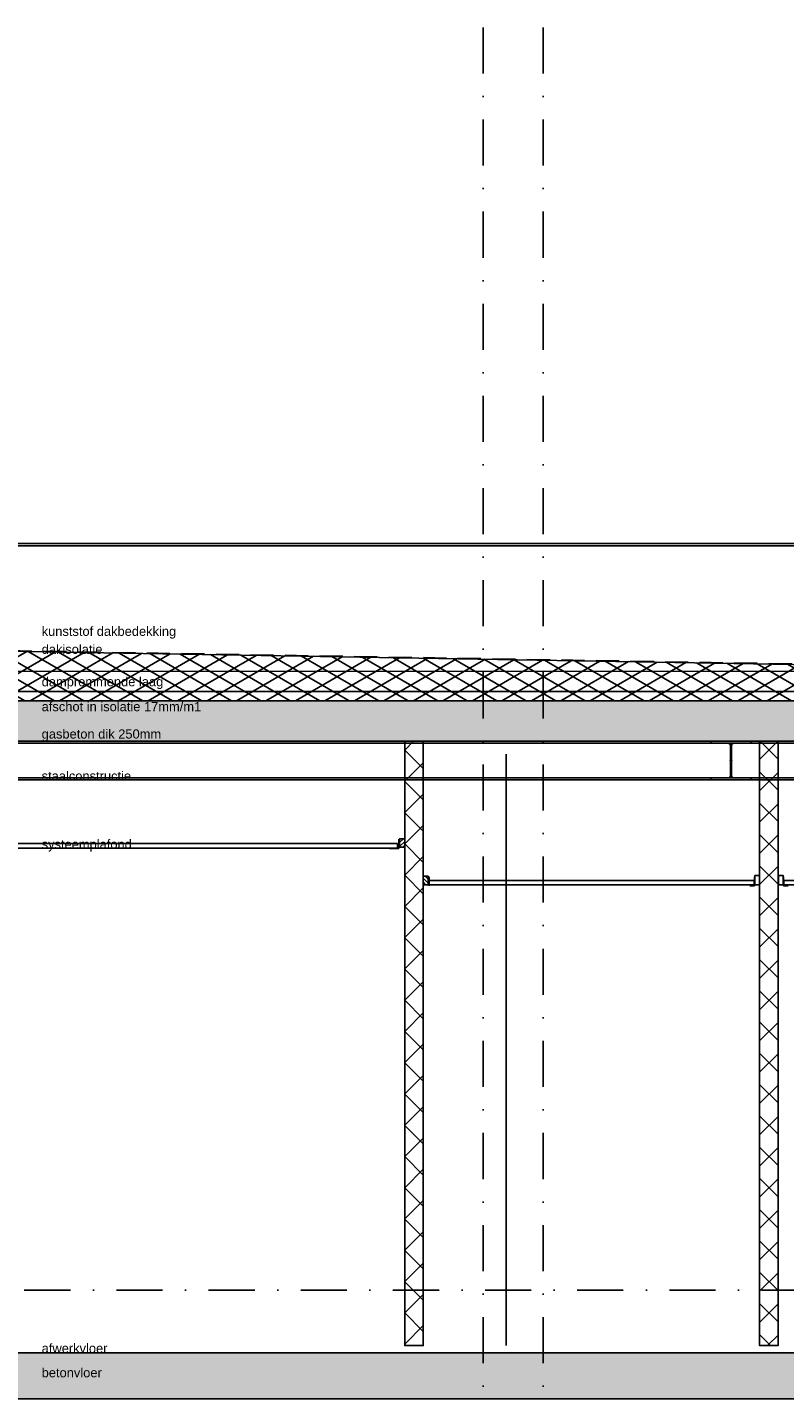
# Model space of a CAD drawing. Extents: x 0 to 317513, y 0 to 193913.
# Tile 14 of 69: x 161821 to 165930, y 102518 to 109951. Entities that reach past the tile are written whole.
import ezdxf

# ---------------------------------------------------------------- set-up
doc = ezdxf.new("R2010")
doc.units = 0
doc.header["$LTSCALE"] = 20
doc.header["$MEASUREMENT"] = 0
doc.header["$PDSIZE"] = -1
for name, pattern in [('DASHDOT', [25, 12.5, -6.25, 0, -6.25]), ('DD1', [2.66667, 1.66667, -0.5, 0, -0.5]), ('HIDDEN', [9.375, 6.25, -3.125])]:
    doc.linetypes.add(name, pattern=pattern)
for name, color, linetype in [('A--01A1_ACEER', 1, 'CONTINUOUS'), ('A--A21--_F-23-', 9, 'CONTINUOUS'), ('A--A22--_F123-', 9, 'CONTINUOUS'), ('A--A23--_F--3-', 9, 'CONTINUOUS'), ('A--A25--_F--3-', 9, 'CONTINUOUS'), ('A--L13D3_VLOEREN', 3, 'CONTINUOUS'), ('A--L21--', 3, 'CONTINUOUS'), ('A--L21--_F-23-', 4, 'CONTINUOUS'), ('A--L21D1_BUITENWAND', 1, 'CONTINUOUS'), ('A--L22--', 3, 'CONTINUOUS'), ('A--L22--_F--3-', 7, 'CONTINUOUS'), ('A--L22D3_BINNENWAND', 3, 'CONTINUOUS'), ('A--L23--', 7, 'CONTINUOUS'), ('A--L23--_F--3-', 7, 'CONTINUOUS'), ('A--L25--', 7, 'CONTINUOUS'), ('A--L25--_F-23-', 7, 'CONTINUOUS'), ('A--L27DC4_DAKEN', 4, 'HIDDEN'), ('A--L28--', 7, 'CONTINUOUS'), ('A--L28--_F--3-', 1, 'CONTINUOUS'), ('A--L28D1_KONSTRUKTIES', 1, 'CONTINUOUS'), ('A--L35-D2-_PLAFONDS', 2, 'CONTINUOUS'), ('A--L35-D4-_PLAFONDS', 4, 'CONTINUOUS'), ('A--T$1A-_F123_20', 1, 'CONTINUOUS'), ('STRAMIEN', 8, 'DD1'), ('X--LR---_CP', 7, 'CONTINUOUS')]:
    doc.layers.add(name, color=color, linetype=linetype)
doc.styles.add('EB2', font='ARIAL.TTF')

# ---------------------------------------------------------------- blocks, each defined once
blk = doc.blocks.new('*U625')
at = {"layer": 'A--L23--_F--3-', "color": 2, "linetype": 'Continuous'}
blk.add_lwpolyline([(0, 0), (0, -20), (-21777.7, -20), (-21777.7, 0)], dxfattribs=at)
blk = doc.blocks.new('Q020259-')
at = {"layer": 'A--A25--_F--3-'}
h = blk.add_hatch(dxfattribs=at)
h.set_pattern_fill('ALFALINE', color=256, scale=15, style=0, pattern_type=2)
h.set_pattern_definition([(45, (0, 0), (-10.6066, 10.6066), [])])
h.paths.add_polyline_path([(0, 0), (0, 46), (28, 46), (28, 0)])
at = {"layer": 'A--L25--_F-23-', "color": 2, "linetype": 'Continuous'}
blk.add_lwpolyline([(0, 0), (0, 46), (28, 46), (28, 0)], close=True, dxfattribs=at)
at = {"layer": 'X--LR---_CP'}
for p in [(0, 0), (0, 0), (28, 0)]:
    blk.add_point(p, dxfattribs=at)
blk = doc.blocks.new('*U607')
at = {"layer": 'A--A22--_F123-', "linetype": 'Continuous'}
h = blk.add_hatch(dxfattribs=at)
h.set_pattern_fill('ALFAKRS', color=256, scale=120, style=0)
h.set_pattern_definition([(45, (-165844.1, -102795.15), (-84.852814, 84.852814), []), (135, (-165844.1, -102795.15), (-84.852814, -84.852814), [])])
h.paths.add_polyline_path([(0, 0), (-50, 0), (-50, 3280.8), (0, 3280.8), (50, 3280.8), (50, 0)])
at = {"layer": 'A--L22--_F--3-', "color": 3, "linetype": 'Continuous'}
for points in [[(0, 0), (-50, 0), (-50, 3280.8), (0, 3280.8)], [(0, 0), (50, 0), (50, 3280.8), (0, 3280.8)]]:
    blk.add_lwpolyline(points, dxfattribs=at)
blk = doc.blocks.new('*U469')
at = {"layer": 'A--A22--_F123-', "linetype": 'Continuous'}
h = blk.add_hatch(dxfattribs=at)
h.set_pattern_fill('ALFAKRS', color=256, scale=120, style=0)
h.set_pattern_definition([(45, (-163918.49, -102795.15), (-84.852814, 84.852814), []), (135, (-163918.49, -102795.15), (-84.852814, -84.852814), [])])
h.paths.add_polyline_path([(0, 0), (-50, 0), (-50, 3280.8), (0, 3280.8), (50, 3280.8), (50, 0)])
at = {"layer": 'A--L22--_F--3-', "color": 3, "linetype": 'Continuous'}
for points in [[(0, 0), (-50, 0), (-50, 3280.8), (0, 3280.8)], [(0, 0), (50, 0), (50, 3280.8), (0, 3280.8)]]:
    blk.add_lwpolyline(points, dxfattribs=at)
blk = doc.blocks.new('Q020494-')
at = {"layer": 'A--L28--_F--3-', "color": 4, "linetype": 'Continuous'}
blk.add_lwpolyline([(110, -105), (-110, -105), (-110, -94), (-15.5, -94, 0.414214), (-3.5, -82), (-3.5, 82, 0.414214), (-15.5, 94), (-110, 94), (-110, 105), (110, 105), (110, 94), (15.5, 94, 0.414214), (3.5, 82), (3.5, -82, 0.414214), (15.5, -94), (110, -94)], format="xyb", close=True, dxfattribs=at)
at = {"layer": 'X--LR---_CP'}
for p in [(-3.5, 0), (0, 0), (3.5, 0)]:
    blk.add_point(p, dxfattribs=at)

msp = doc.modelspace()

# ---------------------------------------------------------------- hatches: boundary and pattern name
at = {"layer": 'A--A21--_F-23-'}
h = msp.add_hatch(dxfattribs=at)
h.set_pattern_fill('ALFAISO', color=256, scale=80, angle=270, style=0, pattern_type=2)
h.set_pattern_definition([(210, (308941.53, 10540), (-40, 69.282032), []), (150, (308941.53, 10540), (40, 69.282032), [])])
h.paths.add_polyline_path([(179319.1, 106295.9), (158173.22, 106295.9), (158173.22, 106624.48), (168218.85, 106455.01), (168319.1, 106455.45), (173808.98, 106554.53), (179319.1, 106454.04)])
at = {"layer": 'A--A23--_F--3-'}
h = msp.add_hatch(dxfattribs=at)
h.set_pattern_fill('ALFABET', color=256, scale=20, angle=1, style=0, pattern_type=2)
h.set_pattern_definition([(46, (44346.57, 100), (-86.32078, 83.359004), []), (51, (44346.57, 100), (143.64922, -10.04493), [15, -165]), (356, (44346.57, 100), (-30.37155, 149.9312), [12, -132]), (101.4514, (44358.54, 99.16), (113.27778, 139.88618), [12.74804, -140.22842]), (47.1842, (44345.87, 140), (213.99344, -29.37358), [22.5, -247.5]), (97.6356, (44363.7, 137.55), (183.50393, 198.05632), [19.12206, -210.3426]), (352.1842, (44345.87, 140), (183.50378, 198.05647), [18, -198]), (22, (44366.04, 130.34), (120.76856, -78.42802), [15, -165]), (327, (44366.04, 130.34), (46.12453, 145.85721), [12, -132]), (72.4514, (44376.1, 123.81), (166.89315, 67.42906), [12.74804, -140.22842]), (38.5, (44346.567, 100), (1.269641, 66.611074), [0, -130.4, 0, -134, 0, -132.5]), (8.5, (44346.57, 100), (51.229207, 79.788568), [0, -76.4, 0, -127.4, 0, -50.5]), (328.5, (44301.974, 99.22), (106.826954, -2.64699), [0, -50, 0, -156, 0, -207]), (318.5, (44281.98, 98.87), (116.270055, 22.05355), [0, -65, 0, -103.6, 0, -147]), (318.5, (44281.98, 98.87), (116.270055, 22.05355), [0, -65, 0, -103.6, 0, -147])])
h.paths.add_polyline_path([(187819.23, 106295.9), (187819.23, 106075.9), (158183.22, 106075.9), (158183.22, 106295.9)])
h = msp.add_hatch(dxfattribs=at)
h.set_pattern_fill('ALFABET', color=256, scale=20, angle=1, style=0, pattern_type=2)
h.set_pattern_definition([(134, (235608.52, 7000), (86.32078, 83.359), []), (129, (235608.52, 7000), (-143.64922, -10.04493), [15, -165]), (184, (235608.52, 7000), (30.37155, 149.9312), [12, -132]), (78.5486, (235596.55, 6999.16), (-113.27778, 139.88618), [12.74804, -140.22842]), (132.8158, (235609.22, 7040), (-213.99344, -29.37358), [22.5, -247.5]), (82.3644, (235591.38, 7037.55), (-183.50393, 198.05632), [19.12206, -210.3426]), (187.8158, (235609.22, 7040), (-183.50378, 198.05647), [18, -198]), (158, (235589.04, 7030.34), (-120.76856, -78.42802), [15, -165]), (213, (235589.04, 7030.34), (-46.12453, 145.8572), [12, -132]), (107.5486, (235578.98, 7023.81), (-166.89315, 67.42906), [12.74804, -140.22842]), (141.5, (235608.517, 7000), (-1.26964, 66.611074), [0, -130.4, 0, -134, 0, -132.5]), (171.5, (235608.52, 7000), (-51.229207, 79.788568), [0, -76.4, 0, -127.4, 0, -50.5]), (211.5, (235653.11, 6999.22), (-106.826954, -2.64699), [0, -50, 0, -156, 0, -207]), (221.5, (235673.11, 6998.87), (-116.270055, 22.05355), [0, -65, 0, -103.6, 0, -147]), (221.5, (235673.11, 6998.87), (-116.270055, 22.05355), [0, -65, 0, -103.6, 0, -147])])
edge = h.paths.add_edge_path()
edge.add_line((179950.96, 102505.9), (158083.22, 102505.9))
edge.add_line((158083.22, 102505.9), (158083.22, 102755.9))
edge.add_line((158083.22, 102755.9), (179950.96, 102755.9))
edge.add_line((179950.96, 102755.9), (179950.96, 102655.97))

# ---------------------------------------------------------------- linework, layer by layer
at = {"layer": 'A--01A1_ACEER'}
msp.add_line((158422.04, 107135.93), (166539.26, 107135.93), dxfattribs=at)
at = {"layer": 'A--L13D3_VLOEREN'}
for p, q in [((158177.22, 106455.9), (179319.1, 106454.04)), ((158195.22, 106345.9), (179307.1, 106344.04))]:
    msp.add_line(p, q, dxfattribs=at)
at = {"layer": 'A--L21--'}
msp.add_lwpolyline([(179319.1, 106295.9), (158173.22, 106295.9), (158173.22, 106624.48), (168218.85, 106455.01), (168319.1, 106455.45), (173808.98, 106554.53), (173808.98, 106554.53), (179319.1, 106454.04)], close=True, dxfattribs=at)
at = {"layer": 'A--L21--_F-23-', "linetype": 'Continuous'}
msp.add_lwpolyline([(187819.23, 106295.9), (187819.23, 106075.9), (158183.22, 106075.9), (158183.22, 106295.9)], close=True, dxfattribs=at)
msp.add_lwpolyline([(179950.96, 102505.9), (158083.22, 102505.9), (158083.22, 102755.9), (179950.96, 102755.9), (179950.96, 102655.97)], dxfattribs=at)
at = {"layer": 'A--L21D1_BUITENWAND'}
msp.add_line((158351.98, 107148.66), (166539.26, 107148.66), dxfattribs=at)
at = {"layer": 'A--L22D3_BINNENWAND'}
msp.add_line((164419.1, 102795.89), (164419.1, 106005.9), dxfattribs=at)
at = {"layer": 'A--L27DC4_DAKEN'}
msp.add_lwpolyline([(179314.1, 106951.55), (179314.55, 106459.86), (173808.98, 106558.53), (173808.98, 106558.53), (168218.85, 106458.01), (168218.85, 106458.01), (158173.87, 106627.46), (158173.22, 106741.97)], dxfattribs=at)
at = {"layer": 'A--L28D1_KONSTRUKTIES'}
for p, q in [((158678.22, 106075.9), (176566.84, 106075.9)), ((158678.22, 106064.9), (176566.84, 106064.9)), ((158678.22, 105876.9), (176566.84, 105876.9)), ((158678.22, 105865.9), (176566.84, 105865.9))]:
    msp.add_line(p, q, dxfattribs=at)
at = {"layer": 'A--L35-D2-_PLAFONDS'}
for p, q in [((163829.91, 105520.9), (158506.8, 105520.9)), ((163829.91, 105495.9), (158506.8, 105495.9)), ((163829.91, 105520.9), (163829.91, 105495.9))]:
    msp.add_line(p, q, dxfattribs=at)
for points in [[(165764.36, 105320.69), (164000.71, 105320.69), (164000.71, 105295.69), (165764.36, 105295.69)], [(165794.1, 105297.14), (165769.1, 105297.14), (165769.1, 105347.14), (165794.1, 105347.14)], [(165896.58, 105297.14), (165921.58, 105297.14), (165921.58, 105347.14), (165896.58, 105347.14)], [(176689.36, 105320.69), (165926.32, 105320.69), (165926.32, 105295.69), (176689.36, 105295.69)]]:
    msp.add_lwpolyline(points, close=True, dxfattribs=at)
at = {"layer": 'A--L35-D4-_PLAFONDS'}
for p, q in [((163836.27, 105493.88), (163836.27, 105543.88)), ((163786.27, 105493.88), (163836.27, 105493.88)), ((164000.71, 105290.12), (164000.71, 105340.12)), ((165766.88, 105290.12), (165766.88, 105340.12)), ((165923.81, 105290.12), (165923.81, 105340.12)), ((165741.88, 105290.12), (165766.88, 105290.12)), ((165948.81, 105290.12), (165923.81, 105290.12))]:
    msp.add_line(p, q, dxfattribs=at)
at = {"layer": 'STRAMIEN', "linetype": 'DASHDOT'}
for p, q in [((164294.1, 109950.72), (164294.1, 90560.27)), ((164619.1, 109950.72), (164619.1, 90560.27)), ((232225.64, 106295.9), (153920.77, 106295.9)), ((224566.51, 103095.9), (154278.59, 103095.9))]:
    msp.add_line(p, q, dxfattribs=at)

# ---------------------------------------------------------------- block references
at = {"layer": 'A--L22--'}
for name, p in [('*U469', (163918.49, 102795.15)), ('*U607', (165844.1, 102795.15))]:
    msp.add_blockref(name, p, dxfattribs=at)
at = {"layer": 'A--L23--'}
msp.add_blockref('*U625', (179950.96, 102775.9), dxfattribs=at)
at = {"layer": 'A--L25--'}
msp.add_blockref('Q020259-', (163840.49, 105500.9), dxfattribs=at)
at = {"layer": 'A--L25--', "xscale": -1}
msp.add_blockref('Q020259-', (163996.49, 105297.14), dxfattribs=at)
at = {"layer": 'A--L28--', "xscale": -1}
msp.add_blockref('Q020494-', (165638.85, 105970.9), dxfattribs=at)

# ---------------------------------------------------------------- texts
at = {"layer": 'A--T$1A-_F123_20', "style": 'EB2'}
for s, p in [('kunststof dakbedekking', (161898.3, 106647.89)), ('dakisolatie ', (161898.3, 106550.01)), ('dampremmende laag', (161898.3, 106374.21)), ('afschot in isolatie 17mm/m1', (161898.3, 106238.93)), ('gasbeton dik 250mm', (161898.3, 106090.33)), ('staalconstructie', (161898.3, 105862.38)), ('systeemplafond', (161898.3, 105491.94)), ('afwerkvloer ', (161898.3, 102755.9)), ('betonvloer', (161898.3, 102623.36))]:
    msp.add_text(s, height=50, dxfattribs=at).set_placement(p)

doc.saveas('drawing.dxf')
